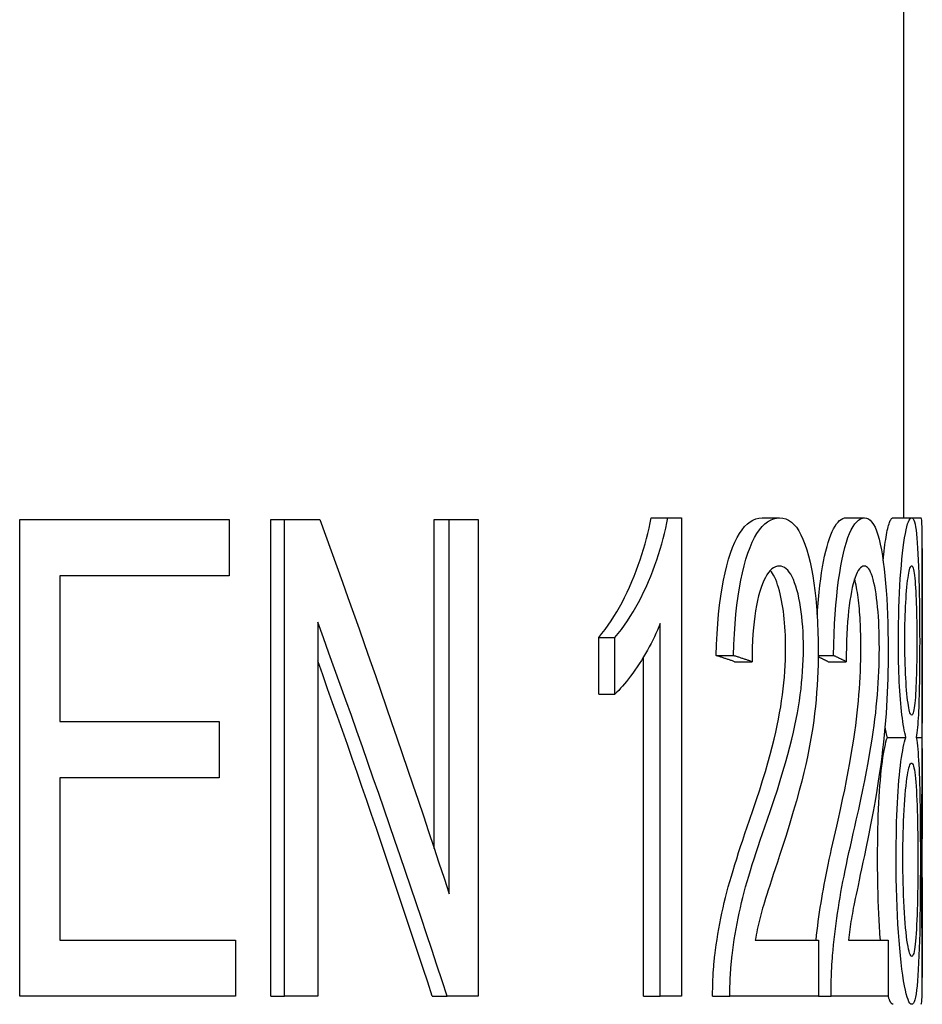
# Model space of a CAD drawing. Header units: millimetres. Extents: x 81 to 3803, y 32 to 438.
# Tile 8 of 16: x 337.64 to 342.44, y 313.9 to 319.15. Entities that reach past the tile are written whole.
import ezdxf

# ---------------------------------------------------------------- set-up
doc = ezdxf.new("R2010")
doc.units = ezdxf.units.MM
doc.layers.add('DETAIL', color=2, linetype='Continuous')

msp = doc.modelspace()

# ---------------------------------------------------------------- linework, layer by layer
at = {"layer": 'DETAIL'}
for p, q in [((342.3427, 328.3222), (342.3427, 316.4937)), ((337.6359, 316.4841), (338.7518, 316.4841)), ((337.6359, 313.9441), (337.6359, 316.4841)), ((338.7518, 316.4841), (338.7518, 316.184)), ((338.9735, 316.4841), (339.046, 316.4841)), ((338.9735, 313.9441), (338.9735, 316.4841)), ((339.046, 316.4841), (339.2346, 316.4841)), ((339.046, 313.9441), (339.046, 316.4841)), ((339.8437, 316.4841), (339.9233, 316.4841)), ((339.8437, 314.7317), (339.8437, 316.4841)), ((339.9233, 316.4841), (340.0782, 316.4841)), ((339.9233, 314.49), (339.9233, 316.4841)), ((340.0782, 316.4841), (340.0782, 313.9441)), ((340.9987, 316.4937), (341.0878, 316.4937)), ((341.0878, 316.4937), (341.1606, 316.4937)), ((341.1606, 316.4937), (341.1606, 313.9441)), ((341.5893, 316.4937), (341.6831, 316.4937)), ((342.0373, 316.4937), (342.1348, 316.4937)), ((342.2864, 316.4937), (342.386, 316.4937)), ((342.386, 316.4937), (342.436, 316.4937)), ((342.4427, 316.3294), (342.4427, 315.399)), ((337.8488, 316.184), (337.8488, 315.4076)), ((338.7518, 316.184), (337.8488, 316.184)), ((339.2228, 315.9381), (339.2228, 313.9441)), ((341.0466, 313.9441), (341.0466, 315.9304)), ((340.7192, 315.8568), (340.8059, 315.8568)), ((340.7192, 315.5548), (340.7192, 315.8568)), ((340.8059, 315.5548), (340.8059, 315.8568)), ((340.9579, 313.9441), (340.9579, 315.7525)), ((341.3447, 315.76), (341.4366, 315.76)), ((341.8884, 315.76), (341.9698, 315.76)), ((341.4433, 315.7271), (341.536, 315.7271)), ((341.9411, 315.7271), (342.0378, 315.7271)), ((340.7192, 315.5548), (340.8059, 315.5548)), ((337.8488, 315.4076), (338.6974, 315.4076)), ((338.6974, 315.4076), (338.6974, 315.1076)), ((342.2566, 315.3225), (342.3559, 315.3225)), ((342.4107, 315.3225), (342.4421, 315.3225)), ((342.4427, 315.2644), (342.4427, 314.7835)), ((337.8488, 315.1076), (337.8488, 314.2441)), ((338.6974, 315.1076), (337.8488, 315.1076)), ((342.4427, 314.6778), (342.4427, 314.7835)), ((342.4427, 314.577), (342.4427, 314.6778)), ((342.4427, 314.577), (342.4427, 314.0444)), ((337.8488, 314.2441), (338.7852, 314.2441)), ((338.7852, 314.2441), (338.7852, 313.9441)), ((341.5528, 314.2441), (341.8891, 314.2441)), ((341.8891, 314.2441), (341.8891, 313.9441)), ((342.0491, 314.2441), (342.261, 314.2441)), ((342.261, 314.2441), (342.261, 313.9441)), ((338.7852, 313.9441), (337.6359, 313.9441)), ((338.9735, 313.9441), (339.046, 313.9441)), ((339.2228, 313.9441), (339.046, 313.9441)), ((339.8331, 313.9441), (339.9127, 313.9441)), ((340.0782, 313.9441), (339.9127, 313.9441)), ((340.9579, 313.9441), (341.0466, 313.9441)), ((341.1606, 313.9441), (341.0466, 313.9441)), ((341.3263, 313.9441), (341.418, 313.9441)), ((341.8891, 313.9441), (341.418, 313.9441)), ((341.8891, 313.9441), (341.9568, 313.9441)), ((342.261, 313.9441), (341.9568, 313.9441))]:
    msp.add_line(p, q, dxfattribs=at)
at = {"layer": 'DETAIL', "flags": 128}
for points in [[(339.2346, 316.4841), (339.2647, 316.401), (339.2947, 316.3179), (339.3246, 316.2348), (339.3544, 316.1517), (339.384, 316.0686), (339.4135, 315.9855), (339.4429, 315.9025), (339.4722, 315.8194), (339.5013, 315.7363), (339.5303, 315.6532), (339.5592, 315.5701), (339.588, 315.487), (339.6166, 315.4039), (339.6451, 315.3209), (339.6735, 315.2378), (339.7018, 315.1547), (339.7299, 315.0716), (339.7579, 314.9885), (339.7858, 314.9054), (339.8136, 314.8223), (339.8412, 314.7393), (339.8687, 314.6562), (339.8961, 314.5731), (339.9233, 314.49)], [(340.7192, 315.8568), (340.7363, 315.8775), (340.753, 315.8989), (340.7692, 315.9211), (340.785, 315.944), (340.8003, 315.9677), (340.8152, 315.9921), (340.8297, 316.0172), (340.8438, 316.0431), (340.8575, 316.0697), (340.8707, 316.097), (340.8836, 316.1251), (340.896, 316.154), (340.9079, 316.1831), (340.9192, 316.2121), (340.9299, 316.2409), (340.94, 316.2696), (340.9494, 316.2981), (340.9582, 316.3265), (340.9665, 316.3548), (340.9741, 316.3828), (340.9811, 316.4108), (340.9876, 316.4386), (340.9934, 316.4662), (340.9987, 316.4937)], [(340.8059, 315.8568), (340.8232, 315.8775), (340.84, 315.8989), (340.8563, 315.9211), (340.8722, 315.944), (340.8877, 315.9677), (340.9028, 315.9921), (340.9174, 316.0172), (340.9316, 316.0431), (340.9453, 316.0697), (340.9587, 316.097), (340.9717, 316.1251), (340.9842, 316.154), (340.9962, 316.1831), (341.0076, 316.2121), (341.0184, 316.2409), (341.0285, 316.2696), (341.038, 316.2981), (341.0469, 316.3265), (341.0552, 316.3548), (341.0629, 316.3828), (341.07, 316.4108), (341.0765, 316.4386), (341.0824, 316.4662), (341.0878, 316.4937)], [(341.3447, 315.76), (341.3469, 315.8185), (341.3499, 315.8747), (341.3536, 315.9284), (341.3582, 315.9798), (341.3635, 316.0289), (341.3696, 316.0756), (341.3764, 316.1199), (341.384, 316.1618), (341.3923, 316.2014), (341.4014, 316.2386), (341.4112, 316.2735), (341.4217, 316.3059), (341.4328, 316.3359), (341.4445, 316.3633), (341.4568, 316.3881), (341.4696, 316.4103), (341.4829, 316.4298), (341.4967, 316.4468), (341.511, 316.4611), (341.5257, 316.4729), (341.541, 316.482), (341.5566, 316.4885), (341.5728, 316.4924), (341.5893, 316.4937)], [(341.4366, 315.76), (341.4388, 315.8185), (341.4418, 315.8747), (341.4456, 315.9284), (341.4501, 315.9798), (341.4555, 316.0289), (341.4616, 316.0756), (341.4685, 316.1199), (341.4762, 316.1618), (341.4846, 316.2014), (341.4937, 316.2386), (341.5036, 316.2735), (341.5142, 316.3059), (341.5254, 316.3359), (341.5372, 316.3633), (341.5496, 316.3881), (341.5624, 316.4103), (341.5759, 316.4298), (341.5898, 316.4468), (341.6042, 316.4611), (341.6191, 316.4729), (341.6344, 316.482), (341.6502, 316.4885), (341.6665, 316.4924), (341.6831, 316.4937)], [(341.6831, 316.4937), (341.6998, 316.4923), (341.7157, 316.4881), (341.7309, 316.4811), (341.7453, 316.4713), (341.7591, 316.4586), (341.7721, 316.4432), (341.7844, 316.4249), (341.7961, 316.4038), (341.8072, 316.3799), (341.8175, 316.3532), (341.8273, 316.3237), (341.8365, 316.2914), (341.8449, 316.257), (341.8526, 316.2213), (341.8595, 316.1842), (341.8657, 316.1457), (341.8711, 316.1059), (341.8757, 316.0647), (341.8796, 316.0221), (341.8828, 315.9782), (341.8853, 315.933), (341.8871, 315.8863), (341.8881, 315.8384), (341.8885, 315.789)], [(341.8828, 315.9786), (341.8858, 316.0198), (341.8892, 316.0593), (341.8929, 316.0971), (341.897, 316.1333), (341.9015, 316.1678), (341.9063, 316.2007), (341.9114, 316.232), (341.9169, 316.2616), (341.9227, 316.2895), (341.9288, 316.3158), (341.9352, 316.3403), (341.9418, 316.363), (341.9487, 316.3839), (341.9557, 316.403), (341.9631, 316.4202), (341.9706, 316.4356), (341.9783, 316.4493), (341.9862, 316.461), (341.9943, 316.471), (342.0026, 316.4792), (342.0111, 316.4856), (342.0197, 316.4901), (342.0284, 316.4928), (342.0373, 316.4937)], [(341.9698, 315.76), (341.9713, 315.8185), (341.9734, 315.8747), (341.976, 315.9284), (341.9791, 315.9798), (341.9828, 316.0289), (341.9871, 316.0756), (341.9918, 316.1199), (341.9971, 316.1618), (342.0028, 316.2014), (342.0091, 316.2386), (342.0158, 316.2735), (342.023, 316.3059), (342.0307, 316.3359), (342.0386, 316.3633), (342.0469, 316.3881), (342.0556, 316.4103), (342.0646, 316.4298), (342.0738, 316.4468), (342.0834, 316.4611), (342.0932, 316.4729), (342.1033, 316.482), (342.1136, 316.4885), (342.1241, 316.4924), (342.1348, 316.4937)], [(342.1348, 316.4937), (342.1455, 316.4923), (342.1557, 316.4881), (342.1652, 316.4811), (342.1743, 316.4713), (342.1829, 316.4586), (342.191, 316.4432), (342.1986, 316.4249), (342.2057, 316.4038), (342.2124, 316.3799), (342.2187, 316.3532), (342.2246, 316.3237), (342.2301, 316.2914), (342.2351, 316.257), (342.2397, 316.2213), (342.2438, 316.1842), (342.2474, 316.1457), (342.2505, 316.1059), (342.2532, 316.0647), (342.2555, 316.0221), (342.2574, 315.9782), (342.2588, 315.933), (342.2598, 315.8863), (342.2605, 315.8384), (342.2607, 315.789)], [(342.2342, 316.2639), (342.236, 316.282), (342.2378, 316.2997), (342.2398, 316.3169), (342.2417, 316.3334), (342.2437, 316.349), (342.2458, 316.3638), (342.2478, 316.3779), (342.2499, 316.3911), (342.2521, 316.4035), (342.2542, 316.4151), (342.2564, 316.426), (342.2587, 316.436), (342.2609, 316.4452), (342.2632, 316.4536), (342.2654, 316.4613), (342.2677, 316.4681), (342.27, 316.4741), (342.2724, 316.4793), (342.2747, 316.4837), (342.277, 316.4873), (342.2794, 316.4901), (342.2817, 316.4921), (342.2841, 316.4933), (342.2864, 316.4937)], [(342.3155, 315.8394), (342.3157, 315.8849), (342.3162, 315.9292), (342.317, 315.9723), (342.3181, 316.0141), (342.3195, 316.0548), (342.3212, 316.0942), (342.3233, 316.1324), (342.3256, 316.1693), (342.3282, 316.2051), (342.3311, 316.2396), (342.3342, 316.2729), (342.3376, 316.305), (342.3411, 316.3351), (342.3448, 316.3626), (342.3486, 316.3876), (342.3525, 316.4098), (342.3565, 316.4295), (342.3606, 316.4465), (342.3647, 316.461), (342.3689, 316.4728), (342.3731, 316.4819), (342.3774, 316.4885), (342.3817, 316.4924), (342.386, 316.4937)], [(342.386, 316.4937), (342.3901, 316.4924), (342.3939, 316.4884), (342.3975, 316.4817), (342.4008, 316.4723), (342.4039, 316.4603), (342.4067, 316.4456), (342.4094, 316.4282), (342.4118, 316.4081), (342.414, 316.3854), (342.4161, 316.36), (342.418, 316.3319), (342.4198, 316.3011), (342.4213, 316.2684), (342.4227, 316.2346), (342.4239, 316.1995), (342.425, 316.1633), (342.4259, 316.126), (342.4266, 316.0874), (342.4273, 316.0477), (342.4278, 316.0068), (342.4282, 315.9648), (342.4284, 315.9216), (342.4286, 315.8772), (342.4287, 315.8316)], [(342.4413, 315.8394), (342.4414, 315.8849), (342.4414, 315.9292), (342.4415, 315.9723), (342.4416, 316.0141), (342.4417, 316.0548), (342.4419, 316.0942), (342.442, 316.1324), (342.4422, 316.1693), (342.4424, 316.2051), (342.4425, 316.2396), (342.4426, 316.2729), (342.4427, 316.305), (342.4427, 316.3351), (342.4427, 316.3626), (342.4425, 316.3876), (342.4423, 316.4098), (342.442, 316.4295), (342.4416, 316.4465), (342.4411, 316.461), (342.4404, 316.4728), (342.4395, 316.4819), (342.4386, 316.4885), (342.4374, 316.4924), (342.436, 316.4937)], [(341.6811, 316.2362), (341.6708, 316.2353), (341.6607, 316.2325), (341.651, 316.2278), (341.6415, 316.2212), (341.6324, 316.2127), (341.6236, 316.2024), (341.615, 316.1901), (341.6068, 316.176), (341.599, 316.16), (341.5914, 316.1421), (341.5842, 316.1224), (341.5773, 316.1007), (341.5709, 316.0774), (341.565, 316.0527), (341.5596, 316.0266), (341.5548, 315.999), (341.5505, 315.97), (341.5468, 315.9396), (341.5436, 315.9077), (341.5409, 315.8744), (341.5389, 315.8397), (341.5373, 315.8036), (341.5364, 315.7661), (341.536, 315.7271)], [(341.7147, 315.7968), (341.7146, 315.8209), (341.7142, 315.8446), (341.7134, 315.8677), (341.7124, 315.8903), (341.7111, 315.9124), (341.7095, 315.934), (341.7076, 315.9551), (341.7054, 315.9757), (341.703, 315.9958), (341.7002, 316.0153), (341.6971, 316.0344), (341.6937, 316.0529), (341.69, 316.071), (341.686, 316.0885), (341.6817, 316.1055), (341.6771, 316.1219), (341.6723, 316.1371), (341.6674, 316.1513), (341.6622, 316.1644), (341.6568, 316.1764), (341.6511, 316.1873), (341.6453, 316.1971), (341.6393, 316.2058), (341.633, 316.2134)], [(341.8096, 315.7968), (341.8094, 315.8273), (341.8087, 315.8571), (341.8075, 315.886), (341.8058, 315.9141), (341.8037, 315.9414), (341.8011, 315.9679), (341.798, 315.9935), (341.7945, 316.0183), (341.7904, 316.0423), (341.7858, 316.0655), (341.7808, 316.0879), (341.7753, 316.1094), (341.7693, 316.1297), (341.763, 316.1482), (341.7564, 316.1649), (341.7494, 316.1799), (341.7421, 316.1931), (341.7345, 316.2045), (341.7265, 316.2142), (341.7181, 316.2222), (341.7094, 316.2283), (341.7004, 316.2327), (341.6909, 316.2354), (341.6811, 316.2362)], [(342.1335, 316.2362), (342.1269, 316.2353), (342.1204, 316.2325), (342.1141, 316.2278), (342.1079, 316.2212), (342.1019, 316.2127), (342.0961, 316.2024), (342.0905, 316.1901), (342.0851, 316.176), (342.0799, 316.16), (342.0749, 316.1421), (342.0701, 316.1224), (342.0656, 316.1007), (342.0613, 316.0774), (342.0573, 316.0527), (342.0537, 316.0266), (342.0505, 315.999), (342.0476, 315.97), (342.0451, 315.9396), (342.0429, 315.9077), (342.0411, 315.8744), (342.0397, 315.8397), (342.0387, 315.8036), (342.0381, 315.7661), (342.0378, 315.7271)], [(342.2139, 315.7968), (342.2138, 315.8273), (342.2134, 315.8571), (342.2127, 315.886), (342.2116, 315.9141), (342.2104, 315.9414), (342.2088, 315.9679), (342.2069, 315.9935), (342.2047, 316.0183), (342.2022, 316.0423), (342.1994, 316.0655), (342.1963, 316.0879), (342.1929, 316.1094), (342.1892, 316.1297), (342.1853, 316.1482), (342.1812, 316.1649), (342.1769, 316.1799), (342.1723, 316.1931), (342.1675, 316.2045), (342.1625, 316.2142), (342.1572, 316.2222), (342.1517, 316.2283), (342.1459, 316.2327), (342.1398, 316.2354), (342.1335, 316.2362)], [(342.3498, 315.851), (342.3498, 315.8771), (342.3501, 315.9027), (342.3505, 315.9276), (342.351, 315.9519), (342.3518, 315.9756), (342.3526, 315.9986), (342.3537, 316.021), (342.3548, 316.0429), (342.3562, 316.0641), (342.3576, 316.0847), (342.3592, 316.1046), (342.361, 316.124), (342.3628, 316.1422), (342.3647, 316.1589), (342.3667, 316.1739), (342.3687, 316.1874), (342.3708, 316.1993), (342.3729, 316.2096), (342.375, 316.2183), (342.3772, 316.2255), (342.3795, 316.231), (342.3817, 316.235), (342.384, 316.2374), (342.3863, 316.2382)], [(342.3863, 316.2382), (342.3885, 316.2374), (342.3907, 316.2349), (342.3927, 316.2309), (342.3946, 316.2252), (342.3964, 316.2179), (342.3981, 316.2089), (342.3998, 316.1983), (342.4013, 316.1861), (342.4028, 316.1723), (342.4042, 316.1568), (342.4055, 316.1398), (342.4068, 316.1211), (342.4079, 316.1012), (342.409, 316.0805), (342.4099, 316.0592), (342.4107, 316.0371), (342.4114, 316.0142), (342.412, 315.9906), (342.4125, 315.9663), (342.413, 315.9412), (342.4133, 315.9154), (342.4135, 315.8889), (342.4136, 315.8616), (342.4137, 315.8336)], [(342.1158, 315.7968), (342.1157, 315.8162), (342.1156, 315.8354), (342.1153, 315.8542), (342.1149, 315.8726), (342.1144, 315.8908), (342.1137, 315.9086), (342.113, 315.9261), (342.1121, 315.9432), (342.1112, 315.9601), (342.1101, 315.9766), (342.1089, 315.9927), (342.1075, 316.0086), (342.1061, 316.0241), (342.1045, 316.0393), (342.1028, 316.0541), (342.101, 316.0686), (342.0991, 316.0828), (342.097, 316.0967), (342.0948, 316.1102), (342.0925, 316.1232), (342.0901, 316.1355), (342.0877, 316.1471), (342.0851, 316.158), (342.0825, 316.1681)], [(339.9127, 313.9441), (339.8854, 314.0271), (339.858, 314.1102), (339.8304, 314.1933), (339.8027, 314.2764), (339.7749, 314.3595), (339.747, 314.4426), (339.7189, 314.5257), (339.6908, 314.6087), (339.6624, 314.6918), (339.634, 314.7749), (339.6054, 314.858), (339.5767, 314.9411), (339.5479, 315.0242), (339.519, 315.1073), (339.4899, 315.1903), (339.4607, 315.2734), (339.4314, 315.3565), (339.402, 315.4396), (339.3724, 315.5227), (339.3427, 315.6058), (339.3129, 315.6889), (339.283, 315.7719), (339.253, 315.855), (339.2228, 315.9381)], [(341.0466, 315.9304), (341.0395, 315.9126), (341.032, 315.8948), (341.0241, 315.8771), (341.0158, 315.8593), (341.0072, 315.8415), (340.9981, 315.8236), (340.9886, 315.8058), (340.9787, 315.788), (340.9684, 315.7701), (340.9577, 315.7522), (340.9466, 315.7343), (340.935, 315.7164), (340.9234, 315.6989), (340.9118, 315.6821), (340.9005, 315.666), (340.8893, 315.6507), (340.8783, 315.6361), (340.8674, 315.6223), (340.8567, 315.6092), (340.8462, 315.5968), (340.8359, 315.5852), (340.8257, 315.5743), (340.8157, 315.5642), (340.8059, 315.5548)], [(342.3865, 315.4425), (342.3841, 315.4433), (342.3818, 315.4457), (342.3795, 315.4496), (342.3772, 315.4552), (342.375, 315.4623), (342.3728, 315.4711), (342.3707, 315.4814), (342.3686, 315.4933), (342.3666, 315.5067), (342.3646, 315.5218), (342.3627, 315.5385), (342.3609, 315.5567), (342.3592, 315.5762), (342.3576, 315.5966), (342.3561, 315.6179), (342.3548, 315.6402), (342.3536, 315.6633), (342.3526, 315.6874), (342.3517, 315.7124), (342.351, 315.7383), (342.3505, 315.7651), (342.3501, 315.7928), (342.3498, 315.8214), (342.3498, 315.851)], [(341.5231, 314.883), (341.5423, 314.9388), (341.5602, 314.9926), (341.5769, 315.0444), (341.5925, 315.0942), (341.6068, 315.1421), (341.62, 315.1879), (341.6322, 315.2318), (341.6432, 315.2736), (341.6532, 315.3135), (341.6621, 315.3514), (341.67, 315.3873), (341.6769, 315.4212), (341.683, 315.454), (341.6886, 315.4865), (341.6936, 315.5187), (341.6981, 315.5507), (341.702, 315.5824), (341.7054, 315.6138), (341.7083, 315.645), (341.7106, 315.6759), (341.7124, 315.7065), (341.7137, 315.7369), (341.7145, 315.767), (341.7147, 315.7968)], [(341.6164, 314.883), (341.6357, 314.9388), (341.6538, 314.9926), (341.6707, 315.0444), (341.6863, 315.0942), (341.7008, 315.1421), (341.7141, 315.1879), (341.7264, 315.2318), (341.7375, 315.2736), (341.7475, 315.3135), (341.7565, 315.3514), (341.7645, 315.3873), (341.7714, 315.4212), (341.7776, 315.454), (341.7832, 315.4865), (341.7883, 315.5187), (341.7928, 315.5507), (341.7968, 315.5824), (341.8002, 315.6138), (341.8031, 315.645), (341.8054, 315.6759), (341.8073, 315.7065), (341.8086, 315.7369), (341.8094, 315.767), (341.8096, 315.7968)], [(341.9943, 314.883), (342.0069, 314.9388), (342.0186, 314.9926), (342.0294, 315.0444), (342.0394, 315.0942), (342.0486, 315.1421), (342.057, 315.1879), (342.0647, 315.2318), (342.0716, 315.2736), (342.0779, 315.3135), (342.0834, 315.3514), (342.0883, 315.3873), (342.0926, 315.4212), (342.0964, 315.454), (342.0998, 315.4865), (342.1029, 315.5187), (342.1056, 315.5507), (342.108, 315.5824), (342.1101, 315.6138), (342.1118, 315.645), (342.1133, 315.6759), (342.1144, 315.7065), (342.1152, 315.7369), (342.1156, 315.767), (342.1158, 315.7968)], [(342.0914, 314.883), (342.1041, 314.9388), (342.1159, 314.9926), (342.1268, 315.0444), (342.1369, 315.0942), (342.1462, 315.1421), (342.1547, 315.1879), (342.1624, 315.2318), (342.1694, 315.2736), (342.1757, 315.3135), (342.1813, 315.3514), (342.1863, 315.3873), (342.1906, 315.4212), (342.1944, 315.454), (342.1978, 315.4865), (342.2009, 315.5187), (342.2037, 315.5507), (342.2061, 315.5824), (342.2082, 315.6138), (342.21, 315.645), (342.2114, 315.6759), (342.2125, 315.7065), (342.2133, 315.7369), (342.2138, 315.767), (342.2139, 315.7968)], [(342.3559, 315.3225), (342.3528, 315.3348), (342.3498, 315.348), (342.3469, 315.362), (342.3441, 315.3769), (342.3414, 315.3926), (342.3389, 315.4091), (342.3364, 315.4265), (342.3341, 315.4447), (342.3319, 315.4637), (342.3298, 315.4835), (342.3279, 315.5042), (342.3261, 315.5257), (342.3244, 315.548), (342.3229, 315.571), (342.3215, 315.5947), (342.3203, 315.6191), (342.3192, 315.6442), (342.3182, 315.67), (342.3174, 315.6965), (342.3167, 315.7236), (342.3162, 315.7515), (342.3158, 315.7801), (342.3156, 315.8094), (342.3155, 315.8394)], [(342.4137, 315.8336), (342.4136, 315.8065), (342.4135, 315.7801), (342.4133, 315.7545), (342.413, 315.7296), (342.4126, 315.7053), (342.4121, 315.6818), (342.4115, 315.659), (342.4108, 315.637), (342.41, 315.6156), (342.4091, 315.5949), (342.4081, 315.575), (342.407, 315.5558), (342.4058, 315.5377), (342.4045, 315.5211), (342.4031, 315.5062), (342.4017, 315.4928), (342.4001, 315.481), (342.3985, 315.4708), (342.3967, 315.4622), (342.3949, 315.4551), (342.393, 315.4496), (342.3909, 315.4456), (342.3888, 315.4433), (342.3865, 315.4425)], [(342.4287, 315.8316), (342.4286, 315.8026), (342.4286, 315.7742), (342.4284, 315.7464), (342.4283, 315.7192), (342.428, 315.6927), (342.4278, 315.6668), (342.4274, 315.6416), (342.427, 315.617), (342.4266, 315.593), (342.4261, 315.5696), (342.4255, 315.5469), (342.4249, 315.5248), (342.4242, 315.5034), (342.4234, 315.4829), (342.4226, 315.4631), (342.4216, 315.4442), (342.4206, 315.4261), (342.4195, 315.4089), (342.4183, 315.3924), (342.417, 315.3768), (342.4156, 315.362), (342.4141, 315.348), (342.4124, 315.3348), (342.4107, 315.3225)], [(342.4421, 315.3225), (342.4423, 315.3348), (342.4425, 315.348), (342.4426, 315.362), (342.4427, 315.3769), (342.4427, 315.3926), (342.4427, 315.4091), (342.4427, 315.4265), (342.4426, 315.4447), (342.4425, 315.4637), (342.4424, 315.4835), (342.4423, 315.5042), (342.4422, 315.5257), (342.4421, 315.548), (342.442, 315.571), (342.4419, 315.5947), (342.4418, 315.6191), (342.4417, 315.6442), (342.4416, 315.67), (342.4415, 315.6965), (342.4415, 315.7236), (342.4414, 315.7515), (342.4414, 315.7801), (342.4414, 315.8094), (342.4413, 315.8394)], [(341.4433, 315.7271), (341.4393, 315.7285), (341.4353, 315.7298), (341.4313, 315.7312), (341.4272, 315.7326), (341.4232, 315.7339), (341.4191, 315.7353), (341.4151, 315.7367), (341.411, 315.7381), (341.4069, 315.7394), (341.4028, 315.7408), (341.3987, 315.7422), (341.3946, 315.7435), (341.3905, 315.7449), (341.3864, 315.7463), (341.3823, 315.7477), (341.3781, 315.749), (341.374, 315.7504), (341.3698, 315.7518), (341.3657, 315.7531), (341.3615, 315.7545), (341.3573, 315.7559), (341.3531, 315.7573), (341.3489, 315.7586), (341.3447, 315.76)], [(341.536, 315.7271), (341.5319, 315.7285), (341.5279, 315.7298), (341.5238, 315.7312), (341.5197, 315.7326), (341.5157, 315.7339), (341.5116, 315.7353), (341.5075, 315.7367), (341.5034, 315.7381), (341.4993, 315.7394), (341.4952, 315.7408), (341.491, 315.7422), (341.4869, 315.7435), (341.4827, 315.7449), (341.4786, 315.7463), (341.4744, 315.7477), (341.4703, 315.749), (341.4661, 315.7504), (341.4619, 315.7518), (341.4577, 315.7531), (341.4535, 315.7545), (341.4493, 315.7559), (341.4451, 315.7573), (341.4408, 315.7586), (341.4366, 315.76)], [(341.8885, 315.789), (341.8883, 315.7509), (341.8876, 315.7129), (341.8864, 315.6751), (341.8847, 315.6375), (341.8826, 315.6001), (341.88, 315.5629), (341.8769, 315.5258), (341.8734, 315.489), (341.8692, 315.4519), (341.8645, 315.4144), (341.8591, 315.3764), (341.853, 315.338), (341.8462, 315.299), (341.8388, 315.2595), (341.8307, 315.2196), (341.8219, 315.1792), (341.812, 315.1366), (341.8004, 315.0903), (341.7872, 315.0401), (341.7724, 314.9861), (341.7558, 314.9283), (341.7375, 314.8667), (341.7173, 314.8012), (341.6952, 314.732)], [(341.9411, 315.7271), (341.9389, 315.7282), (341.9368, 315.7292), (341.9346, 315.7303), (341.9325, 315.7314), (341.9303, 315.7325), (341.9282, 315.7336), (341.926, 315.7347), (341.9238, 315.7357), (341.9216, 315.7368), (341.9195, 315.7379), (341.9173, 315.739), (341.9151, 315.7401), (341.9129, 315.7411), (341.9107, 315.7422), (341.9085, 315.7433), (341.9062, 315.7444), (341.904, 315.7455), (341.9018, 315.7465), (341.8995, 315.7476), (341.8973, 315.7487), (341.8951, 315.7498), (341.8928, 315.7509), (341.8905, 315.752), (341.8883, 315.753)], [(342.0378, 315.7271), (342.035, 315.7285), (342.0323, 315.7298), (342.0296, 315.7312), (342.0268, 315.7326), (342.024, 315.7339), (342.0213, 315.7353), (342.0185, 315.7367), (342.0157, 315.7381), (342.0129, 315.7394), (342.0101, 315.7408), (342.0072, 315.7422), (342.0044, 315.7435), (342.0016, 315.7449), (341.9987, 315.7463), (341.9959, 315.7477), (341.993, 315.749), (341.9901, 315.7504), (341.9872, 315.7518), (341.9844, 315.7531), (341.9815, 315.7545), (341.9785, 315.7559), (341.9756, 315.7573), (341.9727, 315.7586), (341.9698, 315.76)], [(342.2607, 315.789), (342.2605, 315.7509), (342.2601, 315.7129), (342.2594, 315.6751), (342.2585, 315.6375), (342.2573, 315.6001), (342.2557, 315.5629), (342.254, 315.5258), (342.2519, 315.489), (342.2495, 315.4519), (342.2467, 315.4144), (342.2435, 315.3764), (342.2399, 315.338), (342.2359, 315.299), (342.2315, 315.2595), (342.2266, 315.2196), (342.2214, 315.1792), (342.2154, 315.1366), (342.2083, 315.0903), (342.2003, 315.0401), (342.1912, 314.9861), (342.1809, 314.9283), (342.1694, 314.8667), (342.1567, 314.8012), (342.1426, 314.732)], [(339.8331, 313.9441), (339.8089, 314.0186), (339.7845, 314.0931), (339.76, 314.1676), (339.7355, 314.2421), (339.7108, 314.3166), (339.686, 314.3911), (339.6611, 314.4656), (339.6361, 314.5401), (339.6111, 314.6146), (339.5859, 314.6891), (339.5606, 314.7636), (339.5352, 314.8381), (339.5097, 314.9127), (339.4841, 314.9872), (339.4584, 315.0617), (339.4326, 315.1362), (339.4068, 315.2107), (339.3808, 315.2852), (339.3547, 315.3597), (339.3285, 315.4342), (339.3022, 315.5087), (339.2758, 315.5832), (339.2494, 315.6577), (339.2228, 315.7322)], [(342.2566, 315.3225), (342.256, 315.3246), (342.2555, 315.3268), (342.2549, 315.3291), (342.2544, 315.3313), (342.2538, 315.3336), (342.2533, 315.3359), (342.2527, 315.3383), (342.2522, 315.3406), (342.2516, 315.343), (342.2511, 315.3454), (342.2506, 315.3479), (342.2501, 315.3504), (342.2495, 315.3529), (342.249, 315.3554), (342.2485, 315.3579), (342.248, 315.3605), (342.2475, 315.3631), (342.247, 315.3658), (342.2465, 315.3684), (342.246, 315.3711), (342.2455, 315.3738), (342.245, 315.3766), (342.2445, 315.3794), (342.244, 315.3822)], [(342.2047, 314.6797), (342.2048, 314.7205), (342.2051, 314.7601), (342.2056, 314.7986), (342.2063, 314.836), (342.2073, 314.8723), (342.2084, 314.9074), (342.2097, 314.9415), (342.2113, 314.9744), (342.213, 315.0062), (342.2149, 315.0369), (342.217, 315.0665), (342.2193, 315.095), (342.2218, 315.1222), (342.2244, 315.1478), (342.2271, 315.172), (342.2299, 315.1947), (342.2329, 315.2159), (342.236, 315.2356), (342.2392, 315.2538), (342.2425, 315.2705), (342.2459, 315.2857), (342.2494, 315.2995), (342.2529, 315.3117), (342.2566, 315.3225)], [(342.3035, 314.6797), (342.3036, 314.7205), (342.304, 314.7601), (342.3045, 314.7986), (342.3052, 314.836), (342.3062, 314.8723), (342.3073, 314.9074), (342.3087, 314.9415), (342.3102, 314.9744), (342.312, 315.0062), (342.3139, 315.0369), (342.316, 315.0665), (342.3183, 315.095), (342.3208, 315.1222), (342.3234, 315.1478), (342.3261, 315.172), (342.329, 315.1947), (342.332, 315.2159), (342.3351, 315.2356), (342.3384, 315.2538), (342.3417, 315.2705), (342.3451, 315.2857), (342.3486, 315.2995), (342.3522, 315.3117), (342.3559, 315.3225)], [(342.4107, 315.3225), (342.4128, 315.3092), (342.4149, 315.2947), (342.4167, 315.2788), (342.4184, 315.2616), (342.42, 315.2431), (342.4215, 315.2232), (342.4228, 315.2021), (342.424, 315.1796), (342.4252, 315.1559), (342.4262, 315.1308), (342.4271, 315.1043), (342.428, 315.0766), (342.4287, 315.0477), (342.4294, 315.018), (342.43, 314.9873), (342.4305, 314.9557), (342.431, 314.9232), (342.4313, 314.8898), (342.4317, 314.8554), (342.4319, 314.8202), (342.4321, 314.784), (342.4323, 314.7469), (342.4324, 314.7089), (342.4324, 314.67)], [(342.4399, 314.6797), (342.4399, 314.7205), (342.4399, 314.7601), (342.44, 314.7986), (342.4401, 314.836), (342.4402, 314.8723), (342.4404, 314.9074), (342.4406, 314.9415), (342.4407, 314.9744), (342.441, 315.0062), (342.4412, 315.0369), (342.4414, 315.0665), (342.4416, 315.095), (342.4418, 315.1222), (342.442, 315.1478), (342.4422, 315.172), (342.4424, 315.1947), (342.4425, 315.2159), (342.4426, 315.2356), (342.4427, 315.2538), (342.4427, 315.2705), (342.4426, 315.2857), (342.4425, 315.2995), (342.4423, 315.3117), (342.4421, 315.3225)], [(342.3395, 314.6778), (342.3396, 314.7137), (342.3399, 314.7487), (342.3404, 314.7826), (342.3411, 314.8155), (342.342, 314.8473), (342.3432, 314.8782), (342.3445, 314.908), (342.346, 314.9368), (342.3477, 314.9646), (342.3496, 314.9913), (342.3517, 315.017), (342.3539, 315.0418), (342.3562, 315.0649), (342.3587, 315.0861), (342.3612, 315.1053), (342.3637, 315.1224), (342.3663, 315.1375), (342.369, 315.1507), (342.3717, 315.1617), (342.3745, 315.1708), (342.3772, 315.1779), (342.3801, 315.1829), (342.3829, 315.1859), (342.3858, 315.187)], [(342.3858, 315.187), (342.3886, 315.1859), (342.3913, 315.1829), (342.3938, 315.1778), (342.3962, 315.1706), (342.3985, 315.1614), (342.4006, 315.1502), (342.4026, 315.1369), (342.4045, 315.1216), (342.4063, 315.1042), (342.408, 315.0848), (342.4096, 315.0633), (342.4111, 315.0398), (342.4125, 315.0147), (342.4137, 314.9886), (342.4148, 314.9613), (342.4157, 314.9329), (342.4165, 314.9034), (342.4173, 314.8728), (342.4178, 314.8411), (342.4183, 314.8084), (342.4187, 314.7745), (342.419, 314.7395), (342.4191, 314.7034), (342.4192, 314.6662)], [(341.3378, 314.1609), (341.3415, 314.1896), (341.3454, 314.2181), (341.3497, 314.2466), (341.3542, 314.275), (341.3591, 314.3033), (341.3643, 314.3315), (341.3699, 314.3596), (341.3757, 314.3876), (341.3818, 314.4155), (341.3883, 314.4433), (341.395, 314.4711), (341.4021, 314.4987), (341.4095, 314.5267), (341.4175, 314.5554), (341.4259, 314.5848), (341.4349, 314.615), (341.4443, 314.6459), (341.4542, 314.6775), (341.4646, 314.7099), (341.4754, 314.7431), (341.4867, 314.7769), (341.4984, 314.8116), (341.5105, 314.8469), (341.5231, 314.883)], [(341.4296, 314.1609), (341.4333, 314.1896), (341.4372, 314.2181), (341.4415, 314.2466), (341.4462, 314.275), (341.4511, 314.3033), (341.4564, 314.3315), (341.4619, 314.3596), (341.4678, 314.3876), (341.474, 314.4155), (341.4805, 314.4433), (341.4873, 314.4711), (341.4944, 314.4987), (341.5019, 314.5267), (341.5099, 314.5554), (341.5184, 314.5848), (341.5275, 314.615), (341.537, 314.6459), (341.5469, 314.6775), (341.5574, 314.7099), (341.5683, 314.7431), (341.5797, 314.7769), (341.5915, 314.8116), (341.6037, 314.8469), (341.6164, 314.883)], [(341.8767, 314.2441), (341.8795, 314.2691), (341.8824, 314.294), (341.8855, 314.3188), (341.8888, 314.3435), (341.8922, 314.3682), (341.8957, 314.3928), (341.8995, 314.4173), (341.9034, 314.4417), (341.9074, 314.4661), (341.9116, 314.4904), (341.916, 314.5148), (341.9206, 314.5397), (341.9254, 314.5651), (341.9306, 314.5912), (341.9359, 314.6178), (341.9415, 314.645), (341.9474, 314.6727), (341.9534, 314.7011), (341.9597, 314.73), (341.9662, 314.7594), (341.973, 314.7895), (341.9799, 314.8201), (341.987, 314.8512), (341.9943, 314.883)], [(341.9649, 314.1609), (341.9675, 314.1896), (341.9702, 314.2181), (341.9732, 314.2466), (341.9764, 314.275), (341.9798, 314.3033), (341.9834, 314.3315), (341.9873, 314.3596), (341.9913, 314.3876), (341.9956, 314.4155), (342, 314.4433), (342.0047, 314.4711), (342.0096, 314.4987), (342.0147, 314.5267), (342.0201, 314.5554), (342.0259, 314.5848), (342.032, 314.615), (342.0385, 314.6459), (342.0452, 314.6775), (342.0522, 314.7099), (342.0595, 314.7431), (342.0671, 314.7769), (342.075, 314.8116), (342.0831, 314.8469), (342.0914, 314.883)], [(341.6952, 314.732), (341.6826, 314.694), (341.6707, 314.6581), (341.6595, 314.6242), (341.6489, 314.5925), (341.6392, 314.5628), (341.6301, 314.5352), (341.6218, 314.5098), (341.6143, 314.4863), (341.6075, 314.465), (341.6015, 314.4458), (341.5964, 314.4286), (341.592, 314.4135), (341.5881, 314.3995), (341.5843, 314.3854), (341.5806, 314.3714), (341.577, 314.3573), (341.5736, 314.3432), (341.5702, 314.3291), (341.567, 314.3149), (341.5639, 314.3008), (341.561, 314.2867), (341.5581, 314.2725), (341.5554, 314.2583), (341.5528, 314.2441)], [(342.1426, 314.732), (342.1345, 314.694), (342.1268, 314.6581), (342.1196, 314.6242), (342.1127, 314.5925), (342.1064, 314.5628), (342.1004, 314.5352), (342.095, 314.5098), (342.09, 314.4863), (342.0856, 314.465), (342.0816, 314.4458), (342.0782, 314.4286), (342.0753, 314.4135), (342.0727, 314.3995), (342.0702, 314.3854), (342.0677, 314.3714), (342.0653, 314.3573), (342.063, 314.3432), (342.0608, 314.3291), (342.0587, 314.3149), (342.0566, 314.3008), (342.0546, 314.2867), (342.0527, 314.2725), (342.0509, 314.2583), (342.0491, 314.2441)], [(342.2197, 314.2441), (342.2185, 314.2598), (342.2173, 314.2757), (342.2162, 314.2919), (342.2152, 314.3082), (342.2142, 314.3247), (342.2132, 314.3415), (342.2123, 314.3585), (342.2114, 314.3757), (342.2106, 314.3931), (342.2099, 314.4107), (342.2092, 314.4285), (342.2085, 314.4466), (342.2079, 314.4648), (342.2073, 314.4833), (342.2068, 314.502), (342.2064, 314.5209), (342.206, 314.54), (342.2056, 314.5593), (342.2053, 314.5788), (342.2051, 314.5986), (342.2049, 314.6186), (342.2048, 314.6387), (342.2047, 314.6591), (342.2047, 314.6797)], [(342.3863, 313.9015), (342.3815, 313.903), (342.3766, 313.9076), (342.3718, 313.9154), (342.3669, 313.9262), (342.362, 313.9401), (342.3572, 313.9571), (342.3525, 313.9772), (342.3478, 314.0004), (342.3432, 314.0267), (342.3387, 314.0561), (342.3343, 314.0885), (342.3301, 314.1241), (342.326, 314.162), (342.3222, 314.2014), (342.3188, 314.2423), (342.3157, 314.2848), (342.3129, 314.3288), (342.3104, 314.3743), (342.3083, 314.4214), (342.3066, 314.47), (342.3053, 314.5201), (342.3043, 314.5718), (342.3037, 314.625), (342.3035, 314.6797)], [(342.3865, 314.157), (342.3838, 314.1581), (342.381, 314.1613), (342.3782, 314.1667), (342.3754, 314.1742), (342.3725, 314.1839), (342.3697, 314.1957), (342.3668, 314.2096), (342.364, 314.2257), (342.3612, 314.2438), (342.3585, 314.2636), (342.356, 314.2852), (342.3537, 314.3085), (342.3515, 314.3336), (342.3494, 314.3604), (342.3476, 314.389), (342.3459, 314.4193), (342.3444, 314.4507), (342.3431, 314.4823), (342.342, 314.5142), (342.3411, 314.5464), (342.3404, 314.5788), (342.3399, 314.6115), (342.3396, 314.6445), (342.3395, 314.6778)], [(342.4324, 314.67), (342.4323, 314.6166), (342.4322, 314.5645), (342.4319, 314.5139), (342.4315, 314.4647), (342.431, 314.417), (342.4304, 314.3707), (342.4296, 314.3258), (342.4287, 314.2824), (342.4276, 314.2404), (342.4264, 314.1999), (342.425, 314.1608), (342.4233, 314.1231), (342.4215, 314.0877), (342.4195, 314.0554), (342.4173, 314.0261), (342.4149, 314), (342.4123, 313.9769), (342.4094, 313.9569), (342.4063, 313.9399), (342.4029, 313.9261), (342.3992, 313.9153), (342.3953, 313.9076), (342.391, 313.903), (342.3863, 313.9015)], [(342.4192, 314.6662), (342.4191, 314.6299), (342.419, 314.5947), (342.4187, 314.5606), (342.4184, 314.5275), (342.4179, 314.4955), (342.4173, 314.4646), (342.4166, 314.4347), (342.4158, 314.4059), (342.4149, 314.3781), (342.4139, 314.3514), (342.4127, 314.3258), (342.4114, 314.3012), (342.4099, 314.2782), (342.4084, 314.2572), (342.4068, 314.2381), (342.405, 314.2211), (342.4032, 314.2061), (342.4012, 314.1931), (342.3991, 314.1821), (342.3968, 314.173), (342.3945, 314.166), (342.392, 314.161), (342.3893, 314.158), (342.3865, 314.157)], [(342.4359, 313.9015), (342.4374, 313.903), (342.4387, 313.9076), (342.4398, 313.9154), (342.4407, 313.9262), (342.4414, 313.9401), (342.4419, 313.9571), (342.4423, 313.9772), (342.4426, 314.0004), (342.4427, 314.0267), (342.4427, 314.0561), (342.4426, 314.0885), (342.4425, 314.1241), (342.4422, 314.162), (342.442, 314.2014), (342.4417, 314.2423), (342.4414, 314.2848), (342.4411, 314.3288), (342.4408, 314.3743), (342.4405, 314.4214), (342.4403, 314.47), (342.4401, 314.5201), (342.44, 314.5718), (342.4399, 314.625), (342.4399, 314.6797)], [(341.3263, 313.9441), (341.3262, 313.9534), (341.3262, 313.9627), (341.3263, 313.972), (341.3264, 313.9813), (341.3265, 313.9905), (341.3267, 313.9997), (341.3269, 314.0089), (341.3272, 314.0181), (341.3275, 314.0272), (341.3279, 314.0363), (341.3283, 314.0454), (341.3288, 314.0544), (341.3293, 314.0634), (341.3298, 314.0724), (341.3304, 314.0814), (341.3311, 314.0903), (341.3318, 314.0992), (341.3325, 314.1081), (341.3333, 314.117), (341.3341, 314.1258), (341.335, 314.1346), (341.3359, 314.1434), (341.3368, 314.1522), (341.3378, 314.1609)], [(341.418, 313.9441), (341.4179, 313.9534), (341.4179, 313.9627), (341.418, 313.972), (341.4181, 313.9813), (341.4182, 313.9905), (341.4184, 313.9997), (341.4187, 314.0089), (341.4189, 314.0181), (341.4193, 314.0272), (341.4196, 314.0363), (341.42, 314.0454), (341.4205, 314.0544), (341.421, 314.0634), (341.4216, 314.0724), (341.4222, 314.0814), (341.4228, 314.0903), (341.4235, 314.0992), (341.4242, 314.1081), (341.425, 314.117), (341.4259, 314.1258), (341.4267, 314.1346), (341.4277, 314.1434), (341.4286, 314.1522), (341.4296, 314.1609)], [(341.9568, 313.9441), (341.9568, 313.9534), (341.9568, 313.9627), (341.9568, 313.972), (341.9569, 313.9813), (341.957, 313.9905), (341.9571, 313.9997), (341.9573, 314.0089), (341.9575, 314.0181), (341.9577, 314.0272), (341.958, 314.0363), (341.9583, 314.0454), (341.9586, 314.0544), (341.9589, 314.0634), (341.9593, 314.0724), (341.9597, 314.0814), (341.9602, 314.0903), (341.9607, 314.0992), (341.9612, 314.1081), (341.9617, 314.117), (341.9623, 314.1258), (341.9629, 314.1346), (341.9636, 314.1434), (341.9642, 314.1522), (341.9649, 314.1609)], [(342.2868, 313.9015), (342.2857, 313.9015), (342.2847, 313.9018), (342.2836, 313.9022), (342.2825, 313.9027), (342.2814, 313.9034), (342.2804, 313.9042), (342.2793, 313.9052), (342.2782, 313.9064), (342.2771, 313.9077), (342.2761, 313.9092), (342.275, 313.9108), (342.2739, 313.9125), (342.2728, 313.9145), (342.2717, 313.9165), (342.2707, 313.9188), (342.2696, 313.9212), (342.2685, 313.9237), (342.2674, 313.9264), (342.2663, 313.9292), (342.2653, 313.9322), (342.2642, 313.9354), (342.2631, 313.9387), (342.2621, 313.9422), (342.261, 313.9458)]]:
    msp.add_lwpolyline(points, dxfattribs=at)

doc.saveas('drawing.dxf')
